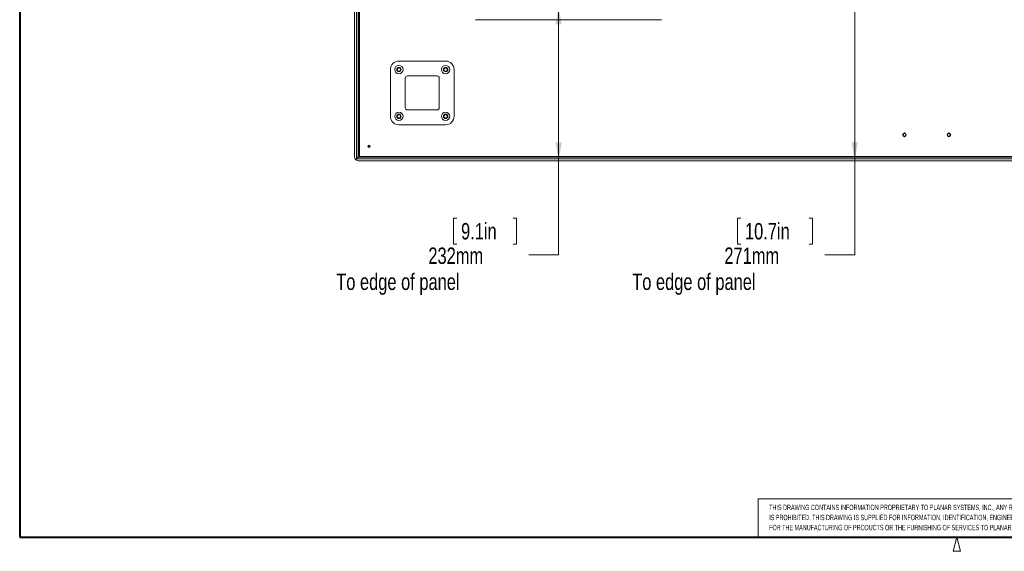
# Model space of a CAD drawing. Header units: millimetres. Extents: x 13 to 419, y 7 to 273.
# Tile 1 of 6: x 16 to 226, y 7 to 120. Entities that reach past the tile are written whole.
import ezdxf

# ---------------------------------------------------------------- set-up
doc = ezdxf.new("R2010")
doc.units = ezdxf.units.MM
doc.styles.add('SLDTEXTSTYLE0', font='TXT', dxfattribs={"width": 0.605})
doc.styles.add('SLDTEXTSTYLE2', font='TXT', dxfattribs={"width": 0.75})
doc.dimstyles.new('SLDDIMSTYLE1', dxfattribs={"dimtxt": 3.5, "dimasz": 3.9624, "dimexe": 0, "dimexo": 0.0625, "dimgap": 0.875, "dimtad": 0, "dimtih": 1, "dimtoh": 1, "dimdec": 0, "dimlfac": 7, "dimrnd": 1e-09, "dimzin": 12, "dimdsep": 46, "dimtxsty": 'SLDTEXTSTYLE2', "dimsah": 1, "dimcen": 0.09, "dimadec": 0, "dimazin": 3, "dimtfac": 1, "dimtdec": 0, "dimtofl": 0, "dimtmove": 0, "dimatfit": 3, "dimfxl": 1, "dimfrac": 2, "dimtolj": 1, "dimtzin": 12, "dimarcsym": 0})

# ---------------------------------------------------------------- blocks, each defined once
blk = doc.blocks.new('SW_NOTE_1')
at = {"color": 0, "linetype": 'Continuous', "lineweight": 0, "char_height": 1.15, "attachment_point": 1, "style": 'SLDTEXTSTYLE0'}
for s, insert in [('THIS DRAWING CONTAINS INFORMATION PROPRIETARY TO PLANAR SYSTEMS, INC., ANY REPRODUCTION IN PART OR WHOLE WITHOUT THE WRITTEN PERMISSION OF PLANAR SYSTEMS', (0, 1.48)), ('IS PROHIBITED. THIS DRAWING IS SUPPLIED FOR INFORMATION, IDENTIFICATION, ENGINEERING, EVALUATION, AND/OR INSPECTION PURPOSES ONLY AND MAY NOT BE USED AS BASIS', (0, -0.67)), ('FOR THE MANUFACTURING OF PRODUCTS OR THE FURNISHING OF SERVICES TO PLANAR SYSTEMS OR TO ANY THIRD PARTY UNLESS AUTHORIZED IN WRITING BY PLANAR SYSTEMS.', (0, -2.82))]:
    blk.add_mtext(s, dxfattribs=dict(at, insert=insert))
blk = doc.blocks.new('Block1')
at = {"color": 7, "linetype": 'Continuous', "lineweight": 15}
for p, q in [((139.38, 186.2), (-8.21, 186.2)), ((-8.21, 186.2), (-8.21, 178.03))]:
    blk.add_line(p, q, dxfattribs=at)
at = {"color": 7, "linetype": 'Continuous', "lineweight": 0}
blk.add_blockref('SW_NOTE_1', (-5.89, 183.49), dxfattribs=at)
blk = doc.blocks.new('_D_7')
at = {"color": 7, "linetype": 'Continuous', "lineweight": 0}
for p, q in [((61.45, 142.98), (60.74, 142.98)), ((60.74, 142.98), (60.74, 137.43)), ((73.47, 142.98), (74.18, 142.98)), ((74.18, 142.98), (74.18, 137.43)), ((60.74, 137.43), (61.45, 137.43)), ((74.18, 137.43), (73.47, 137.43)), ((87.24, 135.16), (75.42, 135.16)), ((114.23, 135.16), (87.24, 135.16))]:
    blk.add_line(p, q, dxfattribs=at)
for points in [[(87.24, 135.16), (91.21, 134.5), (91.21, 135.82)], [(114.23, 135.16), (110.27, 135.82), (110.27, 134.5)]]:
    blk.add_solid(points, dxfattribs=at)
at = {"color": 7, "linetype": 'Continuous', "lineweight": 0, "char_height": 3.5, "attachment_point": 1, "style": 'SLDTEXTSTYLE2'}
for s, insert in [('7.4in', (62.34, 141.94, -85.83)), ('189mm', (55.36, 136.7, -85.83)), ('To edge of panel', (35.68, 131.15, -85.83))]:
    blk.add_mtext(s, dxfattribs=dict(at, insert=insert))
blk = doc.blocks.new('_D_8')
at = {"color": 7, "linetype": 'Continuous', "lineweight": 0}
for p, q in [((130.86, 123.09), (130.86, 90.02)), ((130.86, 69.97), (130.86, 90.02)), ((109.12, 77.79), (108.41, 77.79)), ((108.41, 77.79), (108.41, 72.23)), ((121.14, 77.79), (121.85, 77.79)), ((121.85, 77.79), (121.85, 72.23)), ((108.41, 72.23), (109.12, 72.23)), ((121.85, 72.23), (121.14, 72.23)), ((124.51, 69.97), (130.86, 69.97))]:
    blk.add_line(p, q, dxfattribs=at)
for points in [[(130.86, 123.09), (130.2, 119.13), (131.52, 119.13)], [(130.86, 90.02), (131.52, 93.98), (130.2, 93.98)]]:
    blk.add_solid(points, dxfattribs=at)
at = {"color": 7, "linetype": 'Continuous', "lineweight": 0, "char_height": 3.5, "attachment_point": 1, "style": 'SLDTEXTSTYLE2'}
for s, insert in [('9.1in', (110.01, 76.74, -85.83)), ('232mm', (103.03, 71.51, -85.83)), ('To edge of panel', (83.35, 65.95, -85.83))]:
    blk.add_mtext(s, dxfattribs=dict(at, insert=insert))
blk = doc.blocks.new('_D_9')
at = {"color": 7, "linetype": 'Continuous', "lineweight": 0}
for p, q in [((194.09, 90.02), (194.09, 128.8)), ((194.09, 69.97), (194.09, 90.02)), ((169.76, 77.79), (169.05, 77.79)), ((169.05, 77.79), (169.05, 72.23)), ((184.36, 77.79), (185.07, 77.79)), ((185.07, 77.79), (185.07, 72.23)), ((169.05, 72.23), (169.76, 72.23)), ((185.07, 72.23), (184.36, 72.23)), ((187.74, 69.97), (194.09, 69.97))]:
    blk.add_line(p, q, dxfattribs=at)
for points in [[(194.09, 128.8), (193.43, 124.83), (194.75, 124.83)], [(194.09, 90.02), (194.75, 93.98), (193.43, 93.98)]]:
    blk.add_solid(points, dxfattribs=at)
at = {"color": 7, "linetype": 'Continuous', "lineweight": 0, "char_height": 3.5, "attachment_point": 1, "style": 'SLDTEXTSTYLE2'}
for s, insert in [('10.7in', (170.65, 76.74, -85.83)), ('271mm', (166.25, 71.51, -85.83)), ('To edge of panel', (146.57, 65.95, -85.83))]:
    blk.add_mtext(s, dxfattribs=dict(at, insert=insert))

msp = doc.modelspace()

# ---------------------------------------------------------------- linework, layer by layer
at = {"color": 7, "linetype": 'Continuous', "lineweight": 40}
for p, q in [((15.75, 269.75), (15.75, 9.65)), ((15.75, 9.65), (416.05, 9.65))]:
    msp.add_line(p, q, dxfattribs=at)
at = {"color": 7, "linetype": 'Continuous', "lineweight": 0}
for p, q in [((87.7, 220.92), (87.7, 90.47)), ((87.24, 90.93), (87.24, 220.47)), ((88.04, 90.81), (88.04, 220.58)), ((88.15, 220.47), (88.15, 90.93)), ((88.29, 90.93), (88.29, 220.47)), ((113.1, 120.15), (152.81, 120.15)), ((94.93, 109.5), (94.93, 99.52)), ((96.41, 109.38), (96.41, 109.62)), ((106.72, 111.31), (96.75, 111.31)), ((108.54, 99.52), (108.54, 109.5)), ((98.11, 107.69), (98.11, 101.34)), ((104.91, 108.14), (98.56, 108.14)), ((105.36, 101.34), (105.36, 107.69)), ((98.56, 100.88), (104.91, 100.88)), ((106.72, 97.71), (96.75, 97.71)), ((87.54, 90.31), (87.7, 90.47)), ((87.54, 90.31), (87.7, 90.47)), ((87.7, 90.47), (88.04, 90.81)), ((87.7, 90.47), (312.61, 90.47)), ((88.04, 90.81), (88.15, 90.93)), ((88.04, 90.81), (88.15, 90.93)), ((312.27, 90.81), (88.04, 90.81)), ((88.29, 91.08), (88.15, 90.93)), ((88.15, 90.93), (88.29, 91.07)), ((88.15, 90.93), (312.15, 90.93)), ((88.29, 91.07), (88.29, 91.06)), ((88.29, 91.06), (88.29, 91.06)), ((312.15, 90.02), (88.15, 90.02)), ((215.9, 9.65), (215.15, 6.65)), ((215.9, 9.65), (216.65, 6.65)), ((215.15, 6.65), (216.65, 6.65))]:
    msp.add_line(p, q, dxfattribs=at)
for centre, radius in [((96.75, 109.5), 0.9), ((96.75, 109.5), 0.471), ((96.75, 109.5), 0.457), ((96.75, 109.5), 0.429), ((96.75, 109.5), 0.357), ((106.72, 109.5), 0.9), ((106.72, 109.5), 0.471), ((106.72, 109.5), 0.457), ((106.72, 109.5), 0.429), ((106.72, 109.5), 0.357), ((96.75, 99.52), 0.9), ((96.75, 99.52), 0.471), ((96.75, 99.52), 0.457), ((96.75, 99.52), 0.429), ((96.75, 99.52), 0.357), ((106.72, 99.52), 0.9), ((106.72, 99.52), 0.471), ((106.72, 99.52), 0.457), ((106.72, 99.52), 0.429), ((106.72, 99.52), 0.357), ((204.69, 95.57), 0.393), ((204.69, 95.58), 0.357), ((204.69, 95.58), 0.3), ((214.22, 95.57), 0.393), ((214.21, 95.58), 0.357), ((214.21, 95.58), 0.3), ((90.35, 93.13), 0.236), ((90.35, 93.13), 0.214), ((90.35, 93.13), 0.179)]:
    msp.add_circle(centre, radius, dxfattribs=at)
for centre, radius, start, end in [((96.75, 109.5), 1.81, 90, 180), ((106.72, 109.5), 1.81, 0, 90), ((98.56, 107.69), 0.454, 90, 180), ((104.91, 107.69), 0.454, 0, 90), ((98.56, 101.34), 0.454, 180, 270), ((104.91, 101.34), 0.454, 270, 0), ((96.75, 99.52), 1.81, 180, 270), ((106.72, 99.52), 1.81, 270, 0)]:
    msp.add_arc(centre, radius, start, end, dxfattribs=at)
for points, knots in [([(87.48, 90.31), (87.44, 90.37), (87.32, 90.52), (87.26, 90.73), (87.24, 90.88), (87.24, 90.93), (87.24, 90.93)], [0, 0, 0, 0, 0.28977, 0.784282, 0.997097, 1, 1, 1, 1]), ([(87.48, 90.31), (87.49, 90.31), (87.49, 90.3), (87.51, 90.3), (87.52, 90.3), (87.53, 90.31), (87.54, 90.31), (87.54, 90.31)], [0, 0, 0, 0, 0.22344, 0.446397, 0.680654, 0.910548, 1, 1, 1, 1]), ([(87.54, 90.31), (87.53, 90.31), (87.53, 90.3), (87.53, 90.29), (87.53, 90.28), (87.53, 90.27), (87.54, 90.26), (87.54, 90.26)], [0, 0, 0, 0, 0.209071, 0.417681, 0.638949, 0.872139, 1, 1, 1, 1]), ([(88.15, 90.02), (88.15, 90.02), (88.11, 90.02), (87.95, 90.03), (87.74, 90.1), (87.59, 90.22), (87.54, 90.26)], [0, 0, 0, 0, 0.002903, 0.215718, 0.71023, 1, 1, 1, 1])]:
    msp.add_open_spline(points, degree=3, knots=knots, dxfattribs=at)

# ---------------------------------------------------------------- block references
at = {"color": 7, "linetype": 'Continuous'}
msp.add_blockref('Block1', (181.71, -168.37), dxfattribs=at)

# ---------------------------------------------------------------- dimensions: what is measured, and where the dimension line sits
at = {"color": 7, "linetype": 'Continuous', "lineweight": 0}
dim = msp.add_linear_dim(base=(114.23, 135.16), p1=(87.24, 90.93), p2=(114.23, 123.33), text='<>\\PTo edge of panel', dimstyle='SLDDIMSTYLE1', dxfattribs=at)
dim.commit()
dim.dimension.update_dxf_attribs({"geometry": '_D_7', "text_midpoint": (55.19, 135.16), "dimtype": 160})
for base, p1, p2, picture, middle in [((194.09, 128.8), (88.15, 90.02), (218.79, 128.8), '_D_9', (194.09, 69.97)), ((130.8635, 90.02), (114.4667, 123.0932), (88.1519, 90.02), '_D_8', (130.8635, 69.9689))]:
    dim = msp.add_linear_dim(base=base, p1=p1, p2=p2, angle=90, text='<>\\PTo edge of panel', dimstyle='SLDDIMSTYLE1', dxfattribs=at)
    dim.commit()
    dim.dimension.update_dxf_attribs({"geometry": picture, "text_midpoint": middle, "dimtype": 160})

doc.saveas('drawing.dxf')
